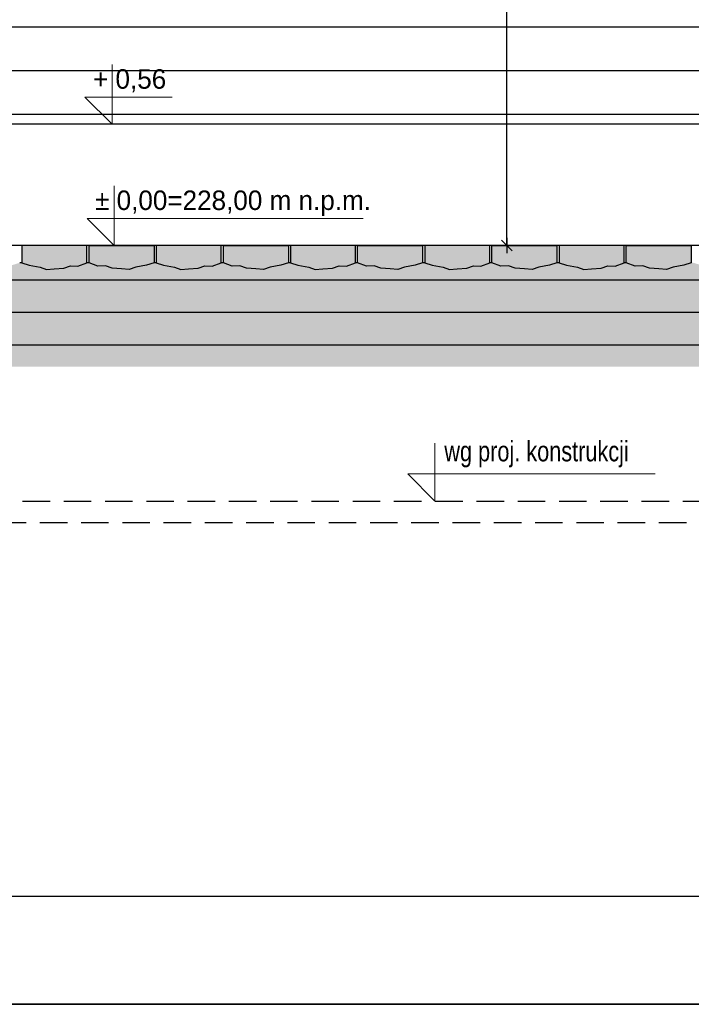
# Model space of a CAD drawing. Header units: centimetres. Extents: x 148485 to 162129, y -6573 to -2118.
# Tile 134 of 167: x 154524 to 154834, y -5088 to -4633. Entities that reach past the tile are written whole.
import ezdxf

# ---------------------------------------------------------------- set-up
doc = ezdxf.new("R2010")
doc.units = ezdxf.units.CM
doc.header["$LTSCALE"] = 0.1
doc.linetypes.add('DASHEDX2', pattern=[38.1, 25.4, -12.7])
doc.layers.get('0').update_dxf_attribs({"color": 45})
doc.layers.add('A_Opisy', color=7, linetype='Continuous', lineweight=18)
for name, color, linetype in [('A_wymiary_zewn', 4, 'Continuous'), ('Format', 7, 'Continuous'), ('hatch_R&F', 4, 'Continuous'), ('konstr_PROKON', 2, 'Continuous'), ('ozn_graficzne_PROKON', 5, 'Continuous'), ('ozn_graficzne_R&F', 5, 'Continuous'), ('widoki_przerywana_R&F', 4, 'DASHEDX2'), ('widoki_R&F', 4, 'Continuous')]:
    doc.layers.add(name, color=color, linetype=linetype)
doc.layers.add('ZAKRES_MDCP_L_0', color=7, linetype='Continuous', true_color=0xfd0000)
doc.styles.add('CG', font='FL Pismo Techniczne.ttf')
doc.styles.add('TECH', font='flptechn.ttf')
doc.dimstyles.new('1_50 [cm]', dxfattribs={"dimtxt": 10, "dimasz": 0.5, "dimexe": 0.18, "dimexo": 0.0625, "dimgap": 3, "dimtad": 1, "dimrnd": 0.5, "dimdsep": 46, "dimtxsty": 'TECH', "dimblk1": 'KR', "dimblk2": 'KR', "dimsah": 1, "dimcen": 0.09, "dimse1": 1, "dimse2": 1, "dimclrt": 256, "dimadec": 0, "dimazin": 0, "dimtfac": 1, "dimtofl": 0, "dimtmove": 0, "dimatfit": 3, "dimfxl": 1, "dimtvp": 1, "dimtfill": 1, "dimtfillclr": 256, "dimtolj": 1, "dimtzin": 0, "dimarcsym": 0})

# ---------------------------------------------------------------- blocks, each defined once
blk = doc.blocks.new('KR')
for p, q in [((0, -14), (0, 14)), ((-7, 0), (7, 0)), ((-4.95, -4.95), (4.95, 4.95))]:
    blk.add_line(p, q)
blk = doc.blocks.new('*D517')
at = {"layer": 'A_wymiary_zewn', "color": 0, "lineweight": -2, "transparency": 16777216}
blk.add_line((154749.05, -4737.06), (154749.05, -4403.06), dxfattribs=at)
at = {"layer": 'Defpoints', "color": 0, "transparency": 16777216}
for p in [(154678.93, -4402.56), (154749.05, -4402.56), (154678.68, -4737.56)]:
    blk.add_point(p, dxfattribs=at)
at = {"layer": 'A_wymiary_zewn', "color": 0, "linetype": 'ByBlock', "lineweight": -2, "transparency": 16777216, "xscale": 0.5, "yscale": 0.5, "zscale": 0.5}
for p, rotation in [((154749.05, -4402.56), 90), ((154749.05, -4737.56), 270)]:
    blk.add_blockref('KR', p, dxfattribs=dict(at, rotation=rotation))
at = {"layer": 'A_wymiary_zewn', "transparency": 16777216, "insert": (154741.05, -4570.06), "char_height": 10, "attachment_point": 5, "rotation": 90, "style": 'TECH', "bg_fill": 3, "box_fill_scale": 1.1, "bg_fill_color": 256, "bg_fill_true_color": 13158600, "bg_fill_transparency": 0}
blk.add_mtext('\\A1;335', dxfattribs=at)

msp = doc.modelspace()

# ---------------------------------------------------------------- hatches: boundary and pattern name
at = {"layer": 'A_wymiary_zewn', "transparency": 33554483}
h = msp.add_hatch(dxfattribs=at)
h.set_pattern_fill('JIS_WOOD', color=253, scale=28.5, angle=315)
h.set_pattern_definition([(0, (5071.8, 2880.299), (4e-15, 20.1525432), [])])
h.paths.add_polyline_path([(155081.679, -4681.56), (155141.906, -4681.56), (155141.906, -4404.56), (154235.304, -4402.56), (154235.304, -4487.56), (154237.804, -4487.56), (154237.804, -4505.06), (154241.304, -4505.06), (154241.304, -4681.56), (154976.679, -4681.56), (154976.679, -4490.56), (155081.679, -4490.56)])
h.paths.add_polyline_path([(154599.926, -4572.403), (154501.926, -4572.403), (154501.926, -4442.718), (154599.926, -4442.718)], flags=16)
h.paths.add_polyline_path([(154587.926, -4454.722), (154587.926, -4560.403), (154513.925, -4560.403), (154513.926, -4560.399), (154513.926, -4454.722), (154513.925, -4454.718), (154587.928, -4454.718)], flags=0)
h.paths.add_polyline_path([(154585.426, -4459.06), (154585.426, -4556.06), (154516.426, -4556.06), (154516.426, -4459.06)], flags=0)
h.paths.add_polyline_path([(154582.926, -4461.56), (154582.926, -4553.56), (154518.926, -4553.56), (154518.926, -4461.56)], flags=0)
h.paths.add_polyline_path([(154582.926, -4485.06), (154582.926, -4488.06), (154563.426, -4488.06), (154563.426, -4527.06), (154582.926, -4527.06), (154582.926, -4530.06), (154563.426, -4530.06), (154563.426, -4553.56), (154560.426, -4553.56), (154560.426, -4530.06), (154541.426, -4530.06), (154541.426, -4553.56), (154538.426, -4553.56), (154538.426, -4530.06), (154518.926, -4530.06), (154518.926, -4527.06), (154538.426, -4527.06), (154538.426, -4488.06), (154518.926, -4488.06), (154518.926, -4485.06), (154538.426, -4485.06), (154538.426, -4461.56), (154541.426, -4461.56), (154541.426, -4485.06), (154560.426, -4485.06), (154560.426, -4461.56), (154563.426, -4461.56), (154563.426, -4485.06)], flags=0)
at = {"layer": 'hatch_R&F', "linetype": 'Continuous'}
h = msp.add_hatch(dxfattribs=at)
h.set_pattern_fill('AR-CONC', color=256, scale=0.05)
h.set_pattern_definition([(50, (3246.0286, 1271.074), (9.10923345, -0.79695428), [0.9525, -10.4775]), (355, (3246.029, 1271.074), (-1.7621711, 9.55284226), [0.762, -8.3820292]), (100.451445, (3246.788, 1271.008), (7.34706235, 8.7558876), [0.80950044, -8.90451223]), (46.1842, (3246.029, 1273.614), (13.55395204, -2.1021164), [1.42875, -15.71625]), (96.635558, (3247.158, 1273.439), (11.8702067, 12.3713062), [1.2142512, -13.3567804]), (351.184151, (3246.029, 1273.614), (11.8702067, 12.3713062), [1.1429984, -12.5729866]), (21, (3247.2986, 1272.979), (7.58071956, -5.1132599), [0.9525, -10.4775]), (326, (3247.299, 1272.979), (3.0901014, 9.2093983), [0.762, -8.382]), (71.451445, (3247.93, 1272.553), (10.67082096, 4.09613844), [0.80950044, -8.9044969]), (37.5, (3246.0286, 1271.0742), (0.15443016, 4.227751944), [0, -8.2804, 0, -8.509, 0, -8.41375]), (7.5, (3246.0286, 1271.0742), (3.34098313, 5.00902874), [0, -4.8514, 0, -8.0899, 0, -3.20675]), (327.5, (3243.1965, 1271.0742), (6.77952976, -0.2864372), [0, -3.175, 0, -9.906, 0, -13.1445]), (317.5, (3241.9265, 1271.074), (7.40645907, 1.27132455), [0, -4.1275, 0, -6.5786, 0, -9.3345])])
h.paths.add_polyline_path([(155166.95, -4742.56), (155153.2, -4753.56), (154291.957, -4753.56), (154281.957, -4745.56), (154238.304, -4745.56), (154238.304, -4768.56), (155328.7, -4768.56), (155328.7, -4742.56)])
h = msp.add_hatch(dxfattribs=at)
h.set_pattern_fill('AR-SAND', color=256, scale=0.05)
h.paths.add_polyline_path([(155113.2, -4745.56), (155111.156, -4746.322), (155109.111, -4747.084), (155105.621, -4746.901), (155102.55, -4748.026), (155098.172, -4748.329), (155094.628, -4748.575), (155091.605, -4747.6), (155086.618, -4746.598), (155083.2, -4745.56), (155082.2, -4745.56), (155078.783, -4746.598), (155073.796, -4747.6), (155070.773, -4748.575), (155067.229, -4748.329), (155062.851, -4748.026), (155059.78, -4746.901), (155056.29, -4747.084), (155052.2, -4745.56), (155051.2, -4745.56), (155047.111, -4747.084), (155043.621, -4746.901), (155040.55, -4748.026), (155036.172, -4748.329), (155032.628, -4748.575), (155029.605, -4747.6), (155024.618, -4746.598), (155021.2, -4745.56), (155020.2, -4745.56), (155016.783, -4746.598), (155011.796, -4747.6), (155008.773, -4748.575), (155005.229, -4748.329), (155000.851, -4748.026), (154997.78, -4746.901), (154994.29, -4747.084), (154990.2, -4745.56), (154989.2, -4745.56), (154985.111, -4747.084), (154981.621, -4746.901), (154978.55, -4748.026), (154974.172, -4748.329), (154970.628, -4748.575), (154967.605, -4747.6), (154962.618, -4746.598), (154959.2, -4745.56), (154958.2, -4745.56), (154954.783, -4746.598), (154949.796, -4747.6), (154946.773, -4748.575), (154943.229, -4748.329), (154938.851, -4748.026), (154935.78, -4746.901), (154932.29, -4747.084), (154928.2, -4745.56), (154927.2, -4745.56), (154923.111, -4747.084), (154919.621, -4746.901), (154916.55, -4748.026), (154912.172, -4748.329), (154908.628, -4748.575), (154905.605, -4747.6), (154900.618, -4746.598), (154897.2, -4745.56), (154896.2, -4745.56), (154892.783, -4746.598), (154887.796, -4747.6), (154884.773, -4748.575), (154881.229, -4748.329), (154876.851, -4748.026), (154873.78, -4746.901), (154870.29, -4747.084), (154866.2, -4745.56), (154865.2, -4745.56), (154861.111, -4747.084), (154857.621, -4746.901), (154854.55, -4748.026), (154850.172, -4748.329), (154846.628, -4748.575), (154843.605, -4747.6), (154838.618, -4746.598), (154835.2, -4745.56), (154834.2, -4745.56), (154830.783, -4746.598), (154825.796, -4747.6), (154822.773, -4748.575), (154819.229, -4748.329), (154814.851, -4748.026), (154811.78, -4746.901), (154808.29, -4747.084), (154804.2, -4745.56), (154803.2, -4745.56), (154799.111, -4747.084), (154795.621, -4746.901), (154792.55, -4748.026), (154788.172, -4748.329), (154784.628, -4748.575), (154781.605, -4747.6), (154776.618, -4746.598), (154773.2, -4745.56), (154772.2, -4745.56), (154768.783, -4746.598), (154763.796, -4747.6), (154760.773, -4748.575), (154757.229, -4748.329), (154752.851, -4748.026), (154749.78, -4746.901), (154746.29, -4747.084), (154742.2, -4745.56), (154741.2, -4745.56), (154737.111, -4747.084), (154733.621, -4746.901), (154730.55, -4748.026), (154726.172, -4748.329), (154722.628, -4748.575), (154719.605, -4747.6), (154714.618, -4746.598), (154711.2, -4745.56), (154710.2, -4745.56), (154706.783, -4746.598), (154701.796, -4747.6), (154698.773, -4748.575), (154695.229, -4748.329), (154690.851, -4748.026), (154687.78, -4746.901), (154684.29, -4747.084), (154680.2, -4745.56), (154679.2, -4745.56), (154675.111, -4747.084), (154671.621, -4746.901), (154668.55, -4748.026), (154664.172, -4748.329), (154660.628, -4748.575), (154657.605, -4747.6), (154652.618, -4746.598), (154649.2, -4745.56), (154648.2, -4745.56), (154644.783, -4746.598), (154639.796, -4747.6), (154636.773, -4748.575), (154633.229, -4748.329), (154628.851, -4748.026), (154625.78, -4746.901), (154622.29, -4747.084), (154618.2, -4745.56), (154617.2, -4745.56), (154613.111, -4747.084), (154609.621, -4746.901), (154606.55, -4748.026), (154602.172, -4748.329), (154598.628, -4748.575), (154595.605, -4747.6), (154590.618, -4746.598), (154587.2, -4745.56), (154586.2, -4745.56), (154582.783, -4746.598), (154577.796, -4747.6), (154574.773, -4748.575), (154571.229, -4748.329), (154566.851, -4748.026), (154563.78, -4746.901), (154560.29, -4747.084), (154556.2, -4745.56), (154555.2, -4745.56), (154551.111, -4747.084), (154547.621, -4746.901), (154544.55, -4748.026), (154540.172, -4748.329), (154536.628, -4748.575), (154533.605, -4747.6), (154528.618, -4746.598), (154525.2, -4745.56), (154524.2, -4745.56), (154520.783, -4746.598), (154515.796, -4747.6), (154512.773, -4748.575), (154509.229, -4748.329), (154504.851, -4748.026), (154501.78, -4746.901), (154498.29, -4747.084), (154494.2, -4745.56), (154493.2, -4745.56), (154489.111, -4747.084), (154485.621, -4746.901), (154482.55, -4748.026), (154478.172, -4748.329), (154474.628, -4748.575), (154471.605, -4747.6), (154466.618, -4746.598), (154463.2, -4745.56), (154462.2, -4745.56), (154458.783, -4746.598), (154453.796, -4747.6), (154450.773, -4748.575), (154447.229, -4748.329), (154442.851, -4748.026), (154439.78, -4746.901), (154436.29, -4747.084), (154432.2, -4745.56), (154431.2, -4745.56), (154427.111, -4747.084), (154423.621, -4746.901), (154420.55, -4748.026), (154416.172, -4748.329), (154412.628, -4748.575), (154409.605, -4747.6), (154404.618, -4746.598), (154401.2, -4745.56), (154400.2, -4745.56), (154396.783, -4746.598), (154391.796, -4747.6), (154388.773, -4748.575), (154385.229, -4748.329), (154380.851, -4748.026), (154377.78, -4746.901), (154374.29, -4747.084), (154370.2, -4745.56), (154369.2, -4745.56), (154365.783, -4746.598), (154360.796, -4747.6), (154357.773, -4748.575), (154354.229, -4748.329), (154349.851, -4748.026), (154346.78, -4746.901), (154343.29, -4747.084), (154339.2, -4745.56), (154338.2, -4745.56), (154331.957, -4745.56), (154281.957, -4745.56), (154291.957, -4753.56), (155153.2, -4753.56), (155166.95, -4742.56), (155143.2, -4742.56), (155143.2, -4745.56)])
h = msp.add_hatch(dxfattribs=at)
h.set_pattern_fill('AR-SAND', color=256, scale=0.05)
h.set_pattern_definition([(37.5, (3246.0286, 1271.0742), (-0.080001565, 2.447066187), [0, -1.9304, 0, -2.159, 0, -2.06375]), (7.5, (3246.0286, 1271.0742), (2.247616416, 3.5841255), [0, -1.0414, 0, -1.7399, 0, -0.66675]), (327.5, (3244.4665, 1271.0742), (3.95496185, 0.007185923), [0, -0.635, 0, -2.286, 0, -2.9845]), (317.5, (3244.4665, 1271.0742), (3.81778226, 1.11464662), [0, -0.3175, 0, -1.4986, 0, -1.7145])])
h.paths.add_polyline_path([(154238.304, -4783.56), (155328.7, -4783.56), (155328.7, -4768.56), (154238.304, -4768.56)])
h = msp.add_hatch(dxfattribs=at)
h.set_pattern_fill('EARTH', color=256, scale=2, angle=45)
h.set_pattern_definition([(45, (3246.029, 1271.074), (0, 17.9605122), [12.7, -12.7]), (45, (3242.661, 1274.442), (0, 17.9605122), [12.7, -12.7]), (45, (3239.293, 1277.81), (0, 17.9605122), [12.7, -12.7]), (135, (3239.293, 1280.054), (-17.9605122, 2e-15), [12.7, -12.7]), (135, (3242.661, 1283.422), (-17.9605122, 2e-15), [12.7, -12.7]), (135, (3246.029, 1286.79), (-17.9605122, 2e-15), [12.7, -12.7])])
h.paths.add_polyline_path([(155328.7, -4793.56), (155328.7, -4783.56), (154238.304, -4783.56), (154238.304, -4793.56)])
at = {"layer": 'ZAKRES_MDCP_L_0', "linetype": 'ByBlock', "true_color": 0x01cc33, "transparency": 33554559}
h = msp.add_hatch(color=102, dxfattribs=at)
h.dxf.hatch_style = 1
h.set_gradient(color1=(190, 127, 127), color2=(53, 76, 95), tint=1, name='HEMISPHERICAL')
h.paths.add_polyline_path([(154528.618, -4746.598), (154525.2, -4745.56), (154525.2, -4737.56), (154555.2, -4737.56), (154555.2, -4745.56), (154551.111, -4747.084), (154547.621, -4746.901), (154544.55, -4748.026), (154536.628, -4748.575), (154533.605, -4747.6)])
h = msp.add_hatch(color=102, dxfattribs=at)
h.dxf.hatch_style = 1
h.set_gradient(color1=(190, 127, 127), color2=(53, 76, 95), tint=1, name='HEMISPHERICAL')
h.paths.add_polyline_path([(154582.783, -4746.598), (154586.2, -4745.56), (154586.2, -4737.56), (154556.2, -4737.56), (154556.2, -4745.56), (154560.29, -4747.084), (154563.78, -4746.901), (154566.851, -4748.026), (154574.773, -4748.575), (154577.796, -4747.6)])
h = msp.add_hatch(color=102, dxfattribs=at)
h.dxf.hatch_style = 1
h.set_gradient(color1=(190, 127, 127), color2=(53, 76, 95), tint=1, name='HEMISPHERICAL')
h.paths.add_polyline_path([(154590.618, -4746.598), (154587.2, -4745.56), (154587.2, -4737.56), (154617.2, -4737.56), (154617.2, -4745.56), (154613.111, -4747.084), (154609.621, -4746.901), (154606.55, -4748.026), (154598.628, -4748.575), (154595.605, -4747.6)])
h = msp.add_hatch(color=102, dxfattribs=at)
h.dxf.hatch_style = 1
h.set_gradient(color1=(190, 127, 127), color2=(53, 76, 95), tint=1, name='HEMISPHERICAL')
h.paths.add_polyline_path([(154644.783, -4746.598), (154648.2, -4745.56), (154648.2, -4737.56), (154618.2, -4737.56), (154618.2, -4745.56), (154622.29, -4747.084), (154625.78, -4746.901), (154628.851, -4748.026), (154636.773, -4748.575), (154639.796, -4747.6)])
h = msp.add_hatch(color=102, dxfattribs=at)
h.dxf.hatch_style = 1
h.set_gradient(color1=(190, 127, 127), color2=(53, 76, 95), tint=1, name='HEMISPHERICAL')
h.paths.add_polyline_path([(154776.618, -4746.598), (154773.2, -4745.56), (154773.2, -4737.56), (154803.2, -4737.56), (154803.2, -4745.56), (154799.111, -4747.084), (154795.621, -4746.901), (154792.55, -4748.026), (154784.628, -4748.575), (154781.605, -4747.6)])
h = msp.add_hatch(color=102, dxfattribs=at)
h.dxf.hatch_style = 1
h.set_gradient(color1=(190, 127, 127), color2=(53, 76, 95), tint=1, name='HEMISPHERICAL')
h.paths.add_polyline_path([(154830.783, -4746.598), (154834.2, -4745.56), (154834.2, -4737.56), (154804.2, -4737.56), (154804.2, -4745.56), (154808.29, -4747.084), (154811.78, -4746.901), (154814.851, -4748.026), (154822.773, -4748.575), (154825.796, -4747.6)])

# ---------------------------------------------------------------- linework, layer by layer
at = {"layer": 'A_Opisy'}
for points in [[(154566.836, -4654.06), (154566.836, -4681.56), (154554.336, -4669.06), (154594.612, -4669.06)], [(154567.792, -4710.06), (154567.792, -4737.56), (154555.292, -4725.06), (154682.792, -4725.06)], [(154715.809, -4828.851), (154715.809, -4855.56), (154703.334, -4843.049), (154817.521, -4843.049)]]:
    msp.add_lwpolyline(points, dxfattribs=at)
at = {"layer": 'A_wymiary_zewn'}
for points in [[(154976.679, -4681.56), (154241.304, -4681.56)], [(155153.2, -4753.56), (155153.2, -4753.56), (155153.2, -4753.56), (154291.957, -4753.56), (154281.957, -4745.56)], [(154525.2, -4745.56), (154524.2, -4745.56)], [(154556.2, -4745.56), (154555.2, -4745.56)], [(154587.2, -4745.56), (154586.2, -4745.56)], [(154618.2, -4745.56), (154617.2, -4745.56)], [(154649.2, -4745.56), (154648.2, -4745.56)], [(154680.2, -4745.56), (154679.2, -4745.56)], [(154711.2, -4745.56), (154710.2, -4745.56)], [(154742.2, -4745.56), (154741.2, -4745.56)], [(154773.2, -4745.56), (154772.2, -4745.56)], [(154804.2, -4745.56), (154803.2, -4745.56)], [(155328.7, -4768.56), (155328.7, -4768.56), (155328.7, -4768.56), (154238.304, -4768.56)], [(155328.7, -4783.56), (155328.7, -4783.56), (155328.7, -4783.56), (154238.304, -4783.56)]]:
    msp.add_lwpolyline(points, dxfattribs=at)
at = {"layer": 'Format'}
for points in [[(153854.639, -5087.917), (156354.639, -5087.917), (156354.639, -3602.917), (153854.639, -3602.917)], [(153729.32, -6572.917), (155829.32, -6572.917), (155829.32, -5087.917), (153729.32, -5087.917)]]:
    msp.add_lwpolyline(points, close=True, dxfattribs=at)
at = {"layer": 'ozn_graficzne_R&F'}
msp.add_lwpolyline([(153979.639, -5037.917), (156304.639, -5037.917), (156304.639, -3652.917), (153979.639, -3652.917)], close=True, dxfattribs=at)
at = {"layer": 'widoki_przerywana_R&F', "ltscale": 5}
for p, q in [((154258.804, -4855.56), (155308.2, -4855.56)), ((155308.2, -4865.56), (154258.804, -4865.56))]:
    msp.add_line(p, q, dxfattribs=at)
at = {"layer": 'widoki_R&F', "linetype": 'Continuous'}
for points in [[(154525.2, -4745.56), (154528.618, -4746.598), (154533.605, -4747.6), (154536.628, -4748.575), (154540.172, -4748.329), (154544.55, -4748.026), (154547.621, -4746.901), (154551.111, -4747.084), (154555.2, -4745.56), (154555.2, -4737.56), (154525.2, -4737.56)], [(154586.2, -4745.56), (154582.783, -4746.598), (154577.796, -4747.6), (154574.773, -4748.575), (154571.229, -4748.329), (154566.851, -4748.026), (154563.78, -4746.901), (154560.29, -4747.084), (154556.2, -4745.56), (154556.2, -4737.56), (154586.2, -4737.56)], [(154587.2, -4745.56), (154590.618, -4746.598), (154595.605, -4747.6), (154598.628, -4748.575), (154602.172, -4748.329), (154606.55, -4748.026), (154609.621, -4746.901), (154613.111, -4747.084), (154617.2, -4745.56), (154617.2, -4737.56), (154587.2, -4737.56)], [(154648.2, -4745.56), (154644.783, -4746.598), (154639.796, -4747.6), (154636.773, -4748.575), (154633.229, -4748.329), (154628.851, -4748.026), (154625.78, -4746.901), (154622.29, -4747.084), (154618.2, -4745.56), (154618.2, -4737.56), (154648.2, -4737.56)], [(154773.2, -4745.56), (154776.618, -4746.598), (154781.605, -4747.6), (154784.628, -4748.575), (154788.172, -4748.329), (154792.55, -4748.026), (154795.621, -4746.901), (154799.111, -4747.084), (154803.2, -4745.56), (154803.2, -4737.56), (154773.2, -4737.56)], [(154834.2, -4745.56), (154830.783, -4746.598), (154825.796, -4747.6), (154822.773, -4748.575), (154819.229, -4748.329), (154814.851, -4748.026), (154811.78, -4746.901), (154808.29, -4747.084), (154804.2, -4745.56), (154804.2, -4737.56), (154834.2, -4737.56)]]:
    msp.add_lwpolyline(points, close=True, dxfattribs=at)

# ---------------------------------------------------------------- texts
at = {"layer": 'A_Opisy', "color": 4, "style": 'TECH'}
for s, p in [('+ 0,56', (154558.033, -4665.174)), ('%%P 0,00=228,00 m n.p.m.', (154558.989, -4721.174))]:
    msp.add_text(s, height=9, dxfattribs=at).set_placement(p)
at = {"layer": 'ozn_graficzne_PROKON', "color": 4, "lineweight": 0, "style": 'CG', "width": 0.8}
msp.add_text('wg proj. konstrukcji', height=9.36, dxfattribs=at).set_placement((154720.199, -4837.218))

# ---------------------------------------------------------------- next in the draw order: dimensions: what is measured, and where the dimension line sits
at = {"layer": 'A_wymiary_zewn'}
dim = msp.add_linear_dim(base=(154749.051, -4402.56), p1=(154678.681, -4737.56), p2=(154678.931, -4402.56), angle=90, dimstyle='1_50 [cm]', dxfattribs=at)
dim.commit()
dim.dimension.update_dxf_attribs({"geometry": '*D517', "text_midpoint": (154741.051, -4570.06)})

# ---------------------------------------------------------------- next in the draw order: hatches: boundary and pattern name
at = {"layer": 'ZAKRES_MDCP_L_0', "linetype": 'ByBlock', "true_color": 0x01cc33, "transparency": 33554559}
h = msp.add_hatch(color=102, dxfattribs=at)
h.dxf.hatch_style = 1
h.set_gradient(color1=(190, 127, 127), color2=(53, 76, 95), tint=1, name='HEMISPHERICAL')
h.paths.add_polyline_path([(154652.618, -4746.598), (154649.2, -4745.56), (154649.2, -4737.56), (154679.2, -4737.56), (154679.2, -4745.56), (154675.111, -4747.084), (154671.621, -4746.901), (154668.55, -4748.026), (154660.628, -4748.575), (154657.605, -4747.6)])
h = msp.add_hatch(color=102, dxfattribs=at)
h.dxf.hatch_style = 1
h.set_gradient(color1=(190, 127, 127), color2=(53, 76, 95), tint=1, name='HEMISPHERICAL')
h.paths.add_polyline_path([(154706.783, -4746.598), (154710.2, -4745.56), (154710.2, -4737.56), (154680.2, -4737.56), (154680.2, -4745.56), (154684.29, -4747.084), (154687.78, -4746.901), (154690.851, -4748.026), (154698.773, -4748.575), (154701.796, -4747.6)])
h = msp.add_hatch(color=102, dxfattribs=at)
h.dxf.hatch_style = 1
h.set_gradient(color1=(190, 127, 127), color2=(53, 76, 95), tint=1, name='HEMISPHERICAL')
h.paths.add_polyline_path([(154714.618, -4746.598), (154711.2, -4745.56), (154711.2, -4737.56), (154741.2, -4737.56), (154741.2, -4745.56), (154737.111, -4747.084), (154733.621, -4746.901), (154730.55, -4748.026), (154722.628, -4748.575), (154719.605, -4747.6)])
h = msp.add_hatch(color=102, dxfattribs=at)
h.dxf.hatch_style = 1
h.set_gradient(color1=(190, 127, 127), color2=(53, 76, 95), tint=1, name='HEMISPHERICAL')
h.paths.add_polyline_path([(154768.783, -4746.598), (154772.2, -4745.56), (154772.2, -4737.56), (154742.2, -4737.56), (154742.2, -4745.56), (154746.29, -4747.084), (154749.78, -4746.901), (154752.851, -4748.026), (154760.773, -4748.575), (154763.796, -4747.6)])

# ---------------------------------------------------------------- next in the draw order: linework, layer by layer
at = {"layer": 'konstr_PROKON', "color": 3}
msp.add_lwpolyline([(155114.2, -4737.56), (155114.2, -4737.56), (155114.2, -4737.56), (154331.957, -4737.56)], dxfattribs=at)
at = {"layer": 'widoki_R&F', "linetype": 'Continuous'}
for points in [[(154649.2, -4745.56), (154652.618, -4746.598), (154657.605, -4747.6), (154660.628, -4748.575), (154664.172, -4748.329), (154668.55, -4748.026), (154671.621, -4746.901), (154675.111, -4747.084), (154679.2, -4745.56), (154679.2, -4737.56), (154649.2, -4737.56)], [(154710.2, -4745.56), (154706.783, -4746.598), (154701.796, -4747.6), (154698.773, -4748.575), (154695.229, -4748.329), (154690.851, -4748.026), (154687.78, -4746.901), (154684.29, -4747.084), (154680.2, -4745.56), (154680.2, -4737.56), (154710.2, -4737.56)], [(154711.2, -4745.56), (154714.618, -4746.598), (154719.605, -4747.6), (154722.628, -4748.575), (154726.172, -4748.329), (154730.55, -4748.026), (154733.621, -4746.901), (154737.111, -4747.084), (154741.2, -4745.56), (154741.2, -4737.56), (154711.2, -4737.56)], [(154772.2, -4745.56), (154768.783, -4746.598), (154763.796, -4747.6), (154760.773, -4748.575), (154757.229, -4748.329), (154752.851, -4748.026), (154749.78, -4746.901), (154746.29, -4747.084), (154742.2, -4745.56), (154742.2, -4737.56), (154772.2, -4737.56)]]:
    msp.add_lwpolyline(points, close=True, dxfattribs=at)

doc.saveas('drawing.dxf')
